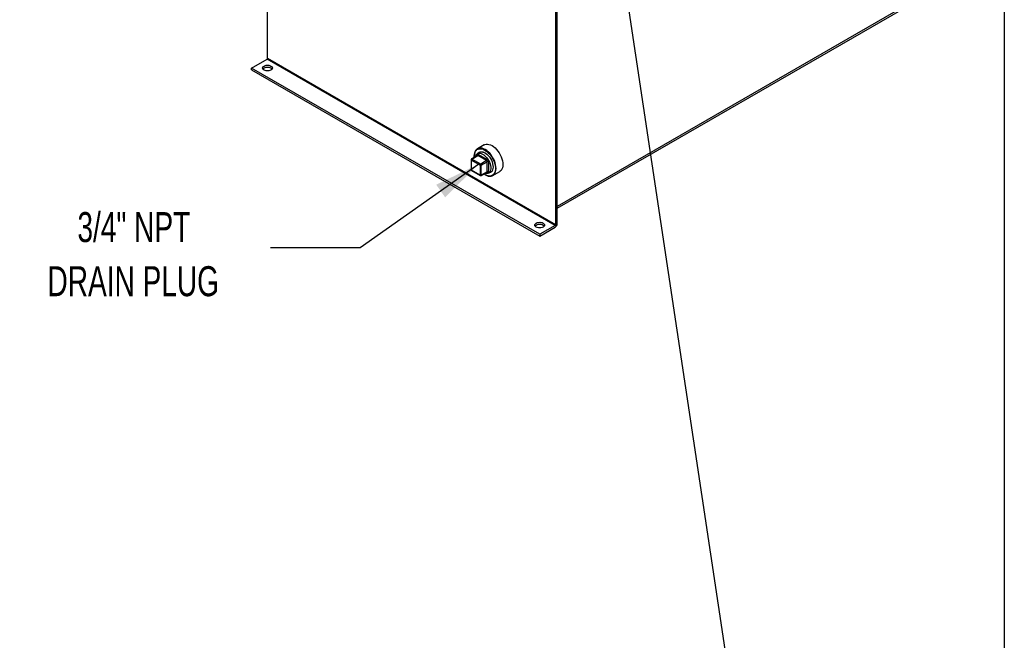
# Model space of a CAD drawing. Header units: inches. Extents: x 4 to 172, y 4 to 132.
# Tile 28 of 40: x 128 to 172, y 60 to 87. Entities that reach past the tile are written whole.
import ezdxf

# ---------------------------------------------------------------- set-up
doc = ezdxf.new("R2010")
doc.units = ezdxf.units.IN
doc.header["$LTSCALE"] = 16
doc.header["$MEASUREMENT"] = 0
doc.layers.add('TEXT', color=140, linetype='Continuous', lineweight=25)
doc.styles.add('SLDTEXTSTYLE0', font='TXT', dxfattribs={"width": 0.7})
doc.dimstyles.new('SLDDIMSTYLE2', dxfattribs={"dimtxt": 0.18, "dimasz": 2.08, "dimexe": 0, "dimexo": 0.0625, "dimgap": 0, "dimtad": 0, "dimtih": 1, "dimtoh": 1, "dimdec": 0, "dimrnd": 1e-09, "dimzin": 0, "dimdsep": 46, "dimtxsty": 'Standard', "dimsah": 1, "dimcen": 0.09, "dimadec": 0, "dimazin": 0, "dimtfac": 2.08, "dimtdec": 0, "dimtofl": 0, "dimtmove": 0, "dimatfit": 3, "dimfxl": 0, "dimfrac": 2, "dimtolj": 1, "dimtzin": 0, "dimarcsym": 0})
doc.dimstyles.new('SLDDIMSTYLE3', dxfattribs={"dimtxt": 0.18, "dimasz": 2.08, "dimexe": 0, "dimexo": 0.0625, "dimgap": 0, "dimtad": 0, "dimtih": 1, "dimtoh": 1, "dimdec": 0, "dimrnd": 1e-09, "dimzin": 0, "dimdsep": 46, "dimtxsty": 'Standard', "dimblk1": 'NONE', "dimblk2": 'NONE', "dimsah": 1, "dimcen": 0.09, "dimadec": 0, "dimazin": 0, "dimtfac": 2.08, "dimtdec": 0, "dimtofl": 0, "dimtmove": 0, "dimatfit": 3, "dimldrblk": 'NONE', "dimfxl": 0, "dimfrac": 2, "dimtolj": 1, "dimtzin": 0, "dimarcsym": 0})

# ---------------------------------------------------------------- blocks, each defined once
blk = doc.blocks.new('_None')

msp = doc.modelspace()

# ---------------------------------------------------------------- linework, layer by layer
for p, q in [((139.22, 85.76), (139.22, 103.708)), ((152.036, 96.309), (152.036, 78.361)), ((152.11, 78.404), (152.11, 96.352)), ((168.977, 88.907), (152.11, 79.17)), ((152.11, 79.086), (168.925, 88.793)), ((138.513, 85.327), (139.199, 85.723)), ((152.015, 78.324), (139.199, 85.723)), ((139.22, 85.76), (152.036, 78.361)), ((151.329, 77.928), (138.513, 85.327)), ((138.513, 85.242), (138.513, 85.327)), ((138.513, 85.242), (151.329, 77.843)), ((148.654, 81.571), (148.551, 81.511)), ((148.864, 81.908), (148.56, 81.732)), ((148.608, 81.477), (148.994, 81.255)), ((148.278, 81.245), (148.278, 80.8)), ((148.29, 81.228), (148.676, 81.006)), ((148.29, 80.783), (148.29, 81.228)), ((148.56, 81.43), (148.298, 81.279)), ((148.318, 81.277), (148.58, 81.428)), ((148.704, 81.055), (148.318, 81.277)), ((148.418, 81.418), (148.418, 81.401)), ((148.552, 81.426), (148.552, 81.445)), ((148.965, 81.206), (148.58, 81.428)), ((148.965, 81.206), (148.704, 81.055)), ((148.732, 81.006), (148.994, 81.157)), ((148.994, 80.712), (148.994, 81.157)), ((149.05, 81.157), (149.05, 80.712)), ((148.676, 80.561), (148.29, 80.783)), ((148.298, 80.765), (148.684, 80.543)), ((148.676, 81.006), (148.676, 80.561)), ((148.724, 80.543), (148.985, 80.694)), ((148.732, 80.561), (148.732, 81.006)), ((148.994, 80.712), (148.732, 80.561)), ((148.994, 80.679), (148.977, 80.689)), ((149.051, 80.645), (149.154, 80.704)), ((149.247, 80.543), (149.551, 80.718)), ((148.889, 80.585), (148.904, 80.577)), ((152.015, 78.324), (151.329, 77.928)), ((151.329, 77.843), (152.015, 78.239)), ((151.329, 77.928), (151.329, 77.843))]:
    msp.add_line(p, q)
at = {"flags": 128}
for points in [[(139.065, 85.416), (139.11, 85.437), (139.163, 85.449), (139.22, 85.453), (139.276, 85.449), (139.329, 85.437), (139.374, 85.416), (139.409, 85.39), (139.431, 85.36), (139.439, 85.327), (139.431, 85.294), (139.409, 85.264), (139.374, 85.238), (139.329, 85.218), (139.276, 85.205), (139.22, 85.201), (139.163, 85.205), (139.11, 85.218), (139.065, 85.238), (139.03, 85.264), (139.008, 85.294), (139.001, 85.327), (139.008, 85.36), (139.03, 85.39), (139.065, 85.416)], [(139.014, 85.284), (139.03, 85.305), (139.065, 85.331)], [(139.065, 85.331), (139.11, 85.351), (139.163, 85.364), (139.22, 85.368), (139.276, 85.364), (139.329, 85.351), (139.374, 85.331), (139.409, 85.305), (139.426, 85.284)], [(148.864, 81.908), (148.89, 81.92), (148.945, 81.936), (149.006, 81.939), (149.071, 81.93), (149.139, 81.908), (149.208, 81.874), (149.277, 81.828), (149.344, 81.772), (149.409, 81.706), (149.47, 81.633), (149.526, 81.553), (149.574, 81.468), (149.616, 81.38), (149.649, 81.291), (149.673, 81.202), (149.688, 81.115), (149.693, 81.033)], [(148.904, 80.577), (148.904, 80.577), (148.973, 80.543), (149.04, 80.521), (149.105, 80.511), (149.166, 80.514), (149.221, 80.53), (149.27, 80.559), (149.312, 80.599), (149.345, 80.65), (149.369, 80.711), (149.384, 80.78), (149.389, 80.857), (149.384, 80.94), (149.369, 81.027), (149.345, 81.115), (149.312, 81.205), (149.27, 81.293), (149.221, 81.378), (149.166, 81.458), (149.105, 81.531), (149.04, 81.596), (148.973, 81.652), (148.904, 81.698), (148.834, 81.732), (148.767, 81.754), (148.702, 81.764), (148.641, 81.761), (148.586, 81.745), (148.537, 81.716), (148.495, 81.676), (148.462, 81.625), (148.438, 81.564), (148.423, 81.495), (148.418, 81.418), (148.418, 81.418)], [(148.42, 81.35), (148.418, 81.401), (148.423, 81.478), (148.438, 81.547), (148.463, 81.607), (148.496, 81.657), (148.538, 81.695), (148.588, 81.722), (148.644, 81.736), (148.705, 81.737), (148.77, 81.725), (148.838, 81.7), (148.907, 81.663), (148.975, 81.615), (149.042, 81.557), (149.105, 81.489), (149.164, 81.414), (149.217, 81.332), (149.262, 81.247), (149.3, 81.158), (149.33, 81.07), (149.349, 80.982), (149.359, 80.898), (149.359, 80.818), (149.349, 80.745), (149.33, 80.681), (149.3, 80.626), (149.262, 80.581), (149.217, 80.549), (149.164, 80.528), (149.105, 80.521), (149.042, 80.526), (148.975, 80.545), (148.907, 80.576), (148.846, 80.613)], [(148.457, 81.371), (148.468, 81.407), (148.492, 81.456), (148.526, 81.494), (148.567, 81.52), (148.616, 81.533), (148.669, 81.533), (148.727, 81.52), (148.786, 81.495), (148.846, 81.457), (148.905, 81.409), (148.96, 81.351), (149.011, 81.285), (149.056, 81.213), (149.094, 81.138), (149.123, 81.06), (149.143, 80.984), (149.153, 80.91), (149.153, 80.84), (149.143, 80.778), (149.123, 80.724), (149.094, 80.681), (149.056, 80.648), (149.011, 80.629), (148.96, 80.622), (148.905, 80.628), (148.882, 80.634)], [(148.563, 81.436), (148.563, 81.438), (148.583, 81.491), (148.612, 81.535), (148.65, 81.567), (148.695, 81.587), (148.746, 81.593), (148.801, 81.587), (148.86, 81.568), (148.897, 81.549)], [(148.568, 81.521), (148.599, 81.558), (148.64, 81.585), (148.688, 81.601), (148.742, 81.603), (148.799, 81.593), (148.859, 81.57), (148.92, 81.535), (148.98, 81.489), (149.037, 81.433), (149.091, 81.369), (149.138, 81.298), (149.18, 81.223), (149.213, 81.145), (149.237, 81.066), (149.252, 80.99), (149.257, 80.917)], [(149.257, 80.917), (149.252, 80.85), (149.237, 80.791), (149.213, 80.741), (149.18, 80.701), (149.138, 80.673), (149.091, 80.658), (149.068, 80.655)], [(149.693, 81.033), (149.688, 80.956), (149.673, 80.886), (149.649, 80.825), (149.616, 80.774), (149.574, 80.734), (149.551, 80.718)], [(151.174, 78.426), (151.22, 78.446), (151.272, 78.459), (151.329, 78.463), (151.386, 78.459), (151.438, 78.446), (151.484, 78.426), (151.518, 78.4), (151.54, 78.369), (151.548, 78.337), (151.54, 78.304), (151.518, 78.274), (151.484, 78.247), (151.438, 78.227), (151.386, 78.215), (151.329, 78.21), (151.272, 78.215), (151.22, 78.227), (151.174, 78.247), (151.14, 78.274), (151.118, 78.304), (151.11, 78.337), (151.118, 78.369), (151.14, 78.4), (151.174, 78.426)], [(151.123, 78.294), (151.14, 78.314), (151.174, 78.341)], [(151.174, 78.341), (151.22, 78.361), (151.272, 78.373), (151.329, 78.378), (151.386, 78.373), (151.438, 78.361), (151.484, 78.341), (151.518, 78.314), (151.535, 78.294)]]:
    msp.add_lwpolyline(points, dxfattribs=at)
for centre, radius, start, end in [((139.174, 85.762), 0.0461, 302.6055, 357.3945), ((148.547, 81.48), 0.0615, 302.6055, 357.3945), ((148.298, 81.247), 0.0201, 185.7176, 245.6234), ((148.352, 81.226), 0.0615, 122.6055, 177.3945), ((148.307, 81.261), 0.0201, 54.3836, 114.2942), ((148.542, 81.425), 0.0218, 19.2092, 64.3545), ((148.568, 81.412), 0.0201, 54.3824, 114.3071), ((148.737, 81.003), 0.0615, 122.6055, 177.3945), ((148.671, 81.003), 0.0615, 2.6055, 57.3945), ((148.932, 81.258), 0.0615, 302.6055, 357.3945), ((148.932, 81.154), 0.0615, 2.6055, 57.3945), ((149.022, 81.102), 0.0615, 62.6097, 117.3903), ((148.298, 80.802), 0.0201, 185.6948, 245.6253), ((148.309, 80.781), 0.0192, 172.7442, 235.9436), ((148.704, 81.06), 0.0615, 242.6097, 297.3903), ((148.974, 80.71), 0.0197, 305.0133, 6.2988), ((148.972, 80.681), 0.022, 355.7565, 39.7283), ((149.022, 80.657), 0.0615, 62.6097, 117.3903), ((148.695, 80.559), 0.0197, 173.6973, 235.0283), ((148.704, 80.615), 0.0615, 242.6097, 297.3903), ((148.713, 80.558), 0.0192, 304.0432, 7.2571), ((151.903, 78.413), 0.207, 302.6055, 357.3945), ((151.99, 78.363), 0.0461, 302.6055, 357.3945)]:
    msp.add_arc(centre, radius, start, end)
for points, knots in [([(148.552, 81.445), (148.552, 81.446), (148.552, 81.449), (148.552, 81.453), (148.553, 81.456), (148.554, 81.46), (148.555, 81.463), (148.557, 81.469), (148.561, 81.476), (148.568, 81.482), (148.577, 81.485), (148.586, 81.485), (148.594, 81.484), (148.601, 81.481), (148.606, 81.479), (148.608, 81.477)], [0, 0, 0, 0, 0.040276, 0.080243, 0.120059, 0.159884, 0.199878, 0.240199, 0.370044, 0.500057, 0.629903, 0.759916, 0.840121, 0.919722, 1, 1, 1, 1]), ([(148.284, 81.265), (148.282, 81.26), (148.279, 81.253), (148.279, 81.247), (148.279, 81.245)], [0, 0, 0, 0, 0.736873, 1, 1, 1, 1]), ([(148.299, 81.279), (148.298, 81.279), (148.295, 81.278), (148.29, 81.273), (148.286, 81.268), (148.284, 81.265)], [0, 0, 0, 0, 0.02012, 0.498151, 1, 1, 1, 1]), ([(148.564, 81.434), (148.564, 81.434), (148.564, 81.434), (148.562, 81.431), (148.56, 81.431), (148.56, 81.431)], [0, 0, 0, 0, 0.320431, 0.874577, 1, 1, 1, 1]), ([(148.994, 81.255), (148.995, 81.254), (148.997, 81.253), (149.001, 81.25), (149.004, 81.248), (149.008, 81.245), (149.011, 81.242), (149.017, 81.236), (149.025, 81.227), (149.034, 81.213), (149.041, 81.198), (149.046, 81.185), (149.049, 81.174), (149.05, 81.165), (149.05, 81.16), (149.05, 81.157)], [0, 0, 0, 0, 0.040276, 0.080243, 0.120059, 0.159884, 0.199878, 0.240199, 0.370044, 0.500057, 0.629903, 0.759916, 0.840121, 0.919722, 1, 1, 1, 1]), ([(148.279, 80.8), (148.279, 80.799), (148.278, 80.795), (148.28, 80.786), (148.287, 80.774), (148.294, 80.767), (148.298, 80.765), (148.299, 80.765)], [0, 0, 0, 0, 0.038215, 0.3229, 0.637752, 0.978948, 1, 1, 1, 1]), ([(148.985, 80.693), (148.988, 80.694), (148.992, 80.695), (148.991, 80.695), (148.991, 80.695)], [0, 0, 0, 0, 0.846106, 1, 1, 1, 1]), ([(149.05, 80.712), (149.05, 80.711), (149.05, 80.708), (149.05, 80.704), (149.049, 80.7), (149.049, 80.697), (149.048, 80.693), (149.045, 80.688), (149.041, 80.681), (149.034, 80.675), (149.025, 80.671), (149.016, 80.671), (149.008, 80.673), (149.001, 80.675), (148.996, 80.678), (148.994, 80.679)], [0, 0, 0, 0, 0.040276, 0.080243, 0.120059, 0.159884, 0.199878, 0.240199, 0.370044, 0.500057, 0.629903, 0.759916, 0.840121, 0.919722, 1, 1, 1, 1]), ([(148.684, 80.543), (148.688, 80.541), (148.697, 80.537), (148.711, 80.537), (148.72, 80.541), (148.724, 80.543)], [0, 0, 0, 0, 0.3390776, 0.6810766, 1, 1, 1, 1])]:
    msp.add_open_spline(points, degree=3, knots=knots)
at = {"layer": 'TEXT'}
msp.add_line((172, 132), (172, 4), dxfattribs=at)

# ---------------------------------------------------------------- texts
at = {"layer": 'TEXT', "char_height": 1.3333, "attachment_point": 2, "style": 'SLDTEXTSTYLE0'}
for s, insert in [('3/4" NPT', (133.274, 78.915)), ('DRAIN PLUG', (133.247, 76.507))]:
    msp.add_mtext(s, dxfattribs=dict(at, insert=insert))

# ---------------------------------------------------------------- leaders
at = {"layer": 'TEXT', "has_arrowhead": 0}
msp.add_leader([(159.936, 57.128), (153.66, 98.859)], dimstyle='SLDDIMSTYLE3', dxfattribs=at)
at = {"layer": 'TEXT'}
msp.add_leader([(148.624, 81.053), (143.347, 77.332), (139.347, 77.332)], dimstyle='SLDDIMSTYLE2', dxfattribs=at)

doc.saveas('drawing.dxf')
